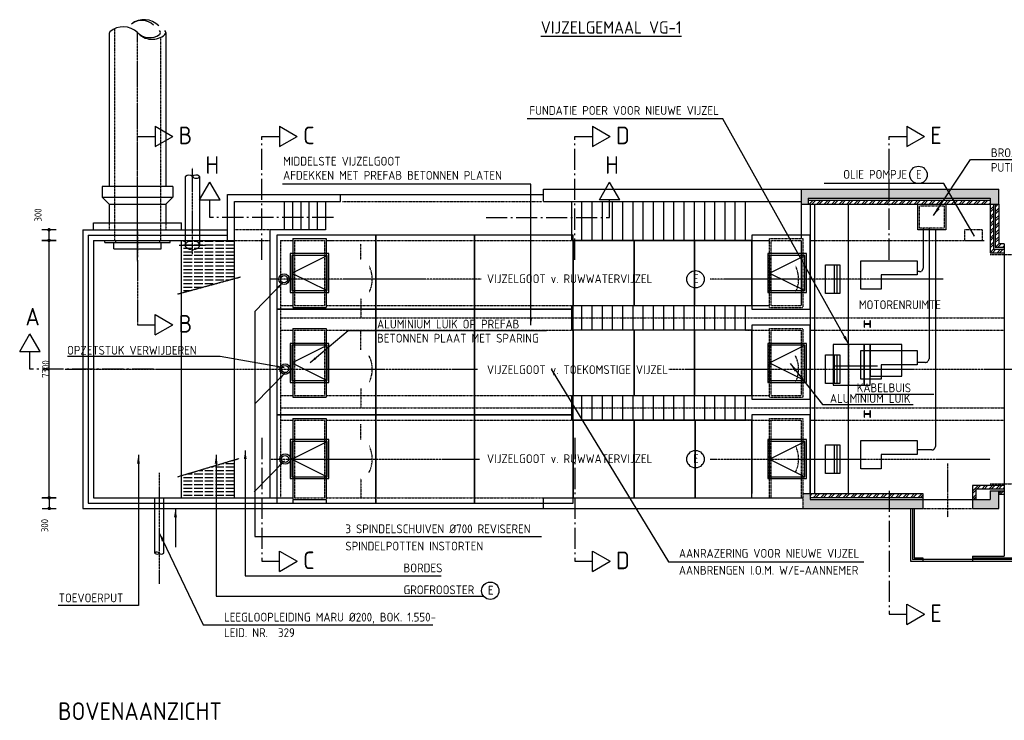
# Model space of a CAD drawing. Extents: x 175348 to 346046, y 6106 to 85322.
# Tile 8 of 20: x 178436 to 206340, y 50832 to 70699. Entities that reach past the tile are written whole.
import ezdxf

# ---------------------------------------------------------------- set-up
doc = ezdxf.new("R2010")
doc.units = 0
for name, pattern in [('CENTER', [8.5, 6, -1, 0.5, -1]), ('DASHDOT', [16, 12, -2, 0, -2]), ('HIDDEN', [3.5, 2, -1.5])]:
    doc.linetypes.add(name, pattern=pattern)
doc.layers.get('0').update_dxf_attribs({"linetype": 'CONTINUOUS'})
for name, color, linetype in [('C-018', 1, 'CONTINUOUS'), ('c-018tekst', 1, 'CONTINUOUS'), ('C-025', 2, 'CONTINUOUS'), ('C-025TEKST', 2, 'CONTINUOUS'), ('C-035TEKST', 3, 'CONTINUOUS'), ('C-050', 4, 'CONTINUOUS'), ('C-050TEKST', 4, 'CONTINUOUS'), ('C-ARCERING', 7, 'CONTINUOUS'), ('c-best-alg', 252, 'CONTINUOUS'), ('c-best-maatv-alg', 251, 'CONTINUOUS'), ('c-best-raster-alg', 253, 'CONTINUOUS'), ('c-best-tekst-alg', 252, 'CONTINUOUS'), ('C400B1', 7, 'CONTINUOUS'), ('C400E2', 1, 'CONTINUOUS'), ('C400E3', 2, 'CONTINUOUS'), ('C400E4', 3, 'CONTINUOUS')]:
    doc.layers.add(name, color=color, linetype=linetype)
doc.styles.add('WB025', font='isocp-w.shx', dxfattribs={"height": 2.5})
doc.styles.add('WBDIM', font='isocp-w.shx')
doc.dimstyles.new('100', dxfattribs={"dimscale": 100, "dimtxt": 2, "dimasz": 0.5, "dimexe": 1.25, "dimexo": 0.625, "dimgap": 1, "dimtad": 1, "dimdec": 0, "dimdsep": 46, "dimtxsty": 'WBDIM', "dimblk1": 'A-DIMDOT', "dimblk2": 'A-DIMDOT', "dimsah": 1, "dimcen": 2.5, "dimse1": 1, "dimse2": 1, "dimclrd": 252, "dimclrt": 2, "dimadec": 0, "dimazin": 0, "dimtfac": 1, "dimtdec": 0, "dimtmove": 2, "dimatfit": 3, "dimldrblk": 'A-DIMDOT', "dimfxl": 1, "dimtolj": 1, "dimtzin": 0, "dimarcsym": 0})
doc.dimstyles.new('100$7', dxfattribs={"dimscale": 100, "dimtxt": 2, "dimasz": 2.5, "dimexe": 1.25, "dimexo": 0.625, "dimgap": 1, "dimtad": 1, "dimdec": 0, "dimdsep": 46, "dimtxsty": 'WBDIM', "dimcen": 2.5, "dimse1": 1, "dimse2": 1, "dimclrd": 252, "dimclrt": 2, "dimadec": 0, "dimazin": 0, "dimtfac": 1, "dimtdec": 0, "dimtmove": 2, "dimatfit": 3, "dimfxl": 1, "dimtolj": 1, "dimtzin": 0, "dimarcsym": 0})
doc.dimstyles.new('50', dxfattribs={"dimscale": 50, "dimtxt": 2, "dimasz": 0.5, "dimexe": 1.25, "dimexo": 0.625, "dimgap": 1, "dimtad": 1, "dimdec": 0, "dimdsep": 46, "dimtxsty": 'WBDIM', "dimblk1": 'A-DIMDOT', "dimblk2": 'A-DIMDOT', "dimsah": 1, "dimcen": 2.5, "dimse1": 1, "dimse2": 1, "dimclrd": 252, "dimclrt": 2, "dimadec": 0, "dimazin": 0, "dimtfac": 1, "dimtdec": 0, "dimtmove": 2, "dimatfit": 3, "dimldrblk": 'A-DIMDOT', "dimfxl": 1, "dimtolj": 1, "dimtzin": 0, "dimarcsym": 0})
doc.dimstyles.new('50$7', dxfattribs={"dimscale": 50, "dimtxt": 2, "dimasz": 4, "dimexe": 1.25, "dimexo": 0.625, "dimgap": 1, "dimtad": 1, "dimdec": 0, "dimdsep": 46, "dimtxsty": 'WBDIM', "dimcen": 2.5, "dimse1": 1, "dimse2": 1, "dimclrd": 252, "dimclrt": 2, "dimadec": 0, "dimazin": 0, "dimtfac": 1, "dimtdec": 0, "dimtmove": 2, "dimatfit": 3, "dimfxl": 1, "dimtolj": 1, "dimtzin": 0, "dimarcsym": 0})
pattern_1 = [(0, (176181.99, 59718.78), (0, 100), [240, -60])]

# ---------------------------------------------------------------- blocks, each defined once
blk = doc.blocks.new('A-DIMDOT')
at = {"linetype": 'Continuous'}
blk.add_line((0, -4), (0, 4), dxfattribs=at)
at = {"linetype": 'Continuous', "const_width": 0.988}
blk.add_lwpolyline([(-0.49, 0, 1), (0.49, 0, 1)], format="xyb", close=True, dxfattribs=at)
at = {"linetype": 'Continuous'}
blk.add_circle((0, 0), 0.494, dxfattribs=at)
blk = doc.blocks.new('*D9')
at = {"layer": 'c-best-maatv-alg', "color": 252, "lineweight": -2, "transparency": 16777216}
blk.add_line((179268, 64491), (179268, 64691), dxfattribs=at)
at = {"layer": 'c-best-maatv-alg', "color": 252, "lineweight": -2, "transparency": 16777216, "xscale": 50, "yscale": 50, "zscale": 50}
for p, rotation in [((179268, 64741), 90), ((179268, 64441), 270)]:
    blk.add_blockref('A-DIMDOT', p, dxfattribs=dict(at, rotation=rotation))
at = {"layer": 'c-best-maatv-alg', "color": 2, "transparency": 16777216, "insert": (178956, 65161), "char_height": 200, "attachment_point": 5, "rotation": 90, "style": 'WBDIM'}
blk.add_mtext('\\A1;300', dxfattribs=at)
blk = doc.blocks.new('*D8')
at = {"layer": 'c-best-maatv-alg', "color": 252, "lineweight": -2, "transparency": 16777216}
blk.add_line((179268, 57191), (179268, 64391), dxfattribs=at)
at = {"layer": 'c-best-maatv-alg', "color": 252, "lineweight": -2, "transparency": 16777216, "xscale": 50, "yscale": 50, "zscale": 50}
for p, rotation in [((179268, 64441), 90), ((179268, 57141), 270)]:
    blk.add_blockref('A-DIMDOT', p, dxfattribs=dict(at, rotation=rotation))
at = {"layer": 'c-best-maatv-alg', "color": 2, "transparency": 16777216, "insert": (179168, 60791), "char_height": 200, "attachment_point": 5, "rotation": 90, "style": 'WBDIM'}
blk.add_mtext('\\A1;7300', dxfattribs=at)
blk = doc.blocks.new('*D7')
at = {"layer": 'c-best-maatv-alg', "color": 252, "lineweight": -2, "transparency": 16777216}
blk.add_line((179274, 57091), (179274, 56891), dxfattribs=at)
at = {"layer": 'c-best-maatv-alg', "color": 252, "lineweight": -2, "transparency": 16777216, "xscale": 50, "yscale": 50, "zscale": 50}
for p, rotation in [((179274, 57141), 90), ((179274, 56841), 270)]:
    blk.add_blockref('A-DIMDOT', p, dxfattribs=dict(at, rotation=rotation))
at = {"layer": 'c-best-maatv-alg', "color": 2, "transparency": 16777216, "insert": (179144, 56355), "char_height": 200, "attachment_point": 5, "rotation": 90, "style": 'WBDIM'}
blk.add_mtext('\\A1;300', dxfattribs=at)
blk = doc.blocks.new('c-dsnlinks')
at = {"layer": 'C-050TEKST', "linetype": 'Continuous'}
for p, q in [((-17.88672, 4.99996), (-15, 9.99996)), ((-12.1132, 4.99996), (-15, 9.99996)), ((-17.88672, 4.99996), (-12.1132, 4.99996)), ((-15, 0), (-15, 4.99996))]:
    blk.add_line(p, q, dxfattribs=at)
at = {"layer": 'C-050TEKST', "linetype": 'CENTER'}
blk.add_line((20.00008, 0), (-15, 0), dxfattribs=at)
blk = doc.blocks.new('c-dsnrechts')
at = {"layer": 'C-050TEKST', "linetype": 'Continuous'}
for p, q in [((12.1132, 4.99996), (15, 9.99996)), ((17.88672, 4.99996), (15, 9.99996)), ((17.88672, 4.99996), (12.1132, 4.99996)), ((15, 0), (15, 4.99996))]:
    blk.add_line(p, q, dxfattribs=at)
at = {"layer": 'C-050TEKST', "linetype": 'CENTER'}
blk.add_line((-20.00008, 0), (15, 0), dxfattribs=at)
blk = doc.blocks.new('c-sg1250h')
at = {"layer": 'C400E2', "linetype": 'Continuous'}
for p, q in [((-625, 0), (625.008, 0)), ((-675, -235), (-675, -60)), ((-675, -235), (675.008, -235)), ((-625, -60), (625.008, -60)), ((675.008, -235), (675.008, -60))]:
    blk.add_line(p, q, dxfattribs=at)
at = {"layer": 'C400E2', "linetype": 'CENTER'}
blk.add_line((0, 250), (0, -485), dxfattribs=at)
at = {"layer": 'C400E4', "linetype": 'Continuous'}
for p, q in [((-925, -60), (-925, 0)), ((-925, 0), (-625, 0)), ((-625, 0), (-625, -60)), ((625.008, 0), (625.008, -60)), ((625.008, 0), (925.008, 0)), ((925.008, -60), (925.008, 0)), ((-925, -60), (-625, -60)), ((628.464, -60), (925.008, -60))]:
    blk.add_line(p, q, dxfattribs=at)

msp = doc.modelspace()

# ---------------------------------------------------------------- hatches: boundary and pattern name
at = {"layer": 'c-best-alg', "ltscale": 0.1}
h = msp.add_hatch(dxfattribs=at)
h.set_pattern_fill('ANSI32', color=256, scale=400, style=0)
h.set_pattern_definition([(45, (176181.99, 59718.78), (-106.066, 106.066), []), (45, (176252.7, 59718.78), (-106.066, 106.066), [])])
h.paths.add_polyline_path([(205934.9968, 65470.7781), (205934.9968, 65580.7781), (200784.9968, 65580.7781), (200784.9968, 65470.7781)])
at = {"layer": 'c-best-alg'}
h = msp.add_hatch(dxfattribs=at)
h.set_pattern_fill('ANSI32', color=256, scale=15, style=0)
h.paths.add_polyline_path([(206334.9968, 64090.7781), (206334.9968, 64190.7781), (206034.9968, 64190.7781), (206034.9968, 65470.7781), (205934.9968, 65470.7781), (205934.9968, 64090.7781)])
h.paths.add_polyline_path([(206084.9968, 64240.7781), (206334.9968, 64240.7781), (206334.9968, 64340.7781), (206184.9968, 64340.7781), (206184.9968, 65470.7781), (206084.9968, 65470.7781)], flags=17)
at = {"layer": 'c-best-alg', "ltscale": 0.1}
h = msp.add_hatch(dxfattribs=at)
h.set_pattern_fill('ACAD_ISO02W100', color=256, scale=20, style=0)
h.set_pattern_definition(pattern_1)
edge = h.paths.add_edge_path(flags=16)
edge.add_ellipse((183329.919, 64303.9478), major_axis=(-200, 0), ratio=0.6841514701, start_angle=0, end_angle=180)
edge.add_line((183529.919, 64303.9478), (183129.919, 64303.9478))
edge = h.paths.add_edge_path(flags=16)
edge.add_ellipse((183329.919, 64303.9478), major_axis=(-200, 0), ratio=0.6841514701, start_angle=180, end_angle=360)
edge.add_line((183129.919, 64303.9478), (183529.919, 64303.9478))
h.paths.add_polyline_path([(183129.919, 64303.9478), (183129.919, 64440.7781), (183024.9968, 64440.7781), (183024.9968, 64303.9478)], flags=16)
edge = h.paths.add_edge_path()
edge.add_line((183024.9968, 62950.6857), (184524.9968, 63359.3465))
edge.add_line((184524.9968, 63359.3465), (184524.9968, 64440.7781))
edge.add_line((184524.9968, 64440.7781), (183529.919, 64440.7781))
edge.add_line((183529.919, 64440.7781), (183529.919, 64303.9478))
edge.add_ellipse((183329.919, 64303.9478), major_axis=(-200, 0), ratio=0.6841514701, start_angle=0, end_angle=180, ccw=False)
edge.add_line((183129.919, 64303.9478), (183024.9968, 64303.9478))
edge.add_line((183024.9968, 64303.9478), (183024.9968, 62950.6857))
h = msp.add_hatch(dxfattribs=at)
h.set_pattern_fill('ACAD_ISO02W100', color=256, scale=20, style=0)
h.set_pattern_definition(pattern_1)
h.paths.add_polyline_path([(184524.9968, 58218.7703), (183024.9968, 57771.4801), (183024.9968, 57140.7781), (184524.9968, 57140.7781)])
at = {"layer": 'c-best-alg'}
h = msp.add_hatch(dxfattribs=at)
h.set_pattern_fill('ANSI32', color=256, scale=15, style=0)
h.paths.add_polyline_path([(206334.9968, 57340.7781), (206184.9968, 57340.7781), (206184.9968, 57240.7781), (206334.9968, 57240.7781)], flags=17)
h.paths.add_polyline_path([(206334.9968, 57490.7781), (205434.9968, 57490.7781), (205434.9968, 57090.7781), (205534.9968, 57090.7781), (205534.9968, 57390.7781), (206334.9968, 57390.7781)])
at = {"layer": 'c-best-alg', "ltscale": 0.1}
h = msp.add_hatch(dxfattribs=at)
h.set_pattern_fill('ANSI32', color=256, scale=400, style=0)
h.set_pattern_definition([(45, (176181.99, 59768.78), (-106.066, 106.066), []), (45, (176252.7, 59768.78), (-106.066, 106.066), [])])
h.paths.add_polyline_path([(204034.9968, 57150.7781), (204034.9968, 57260.7781), (200834.9968, 57260.7781), (200834.9968, 57150.7781)])
at = {"layer": 'c-best-raster-alg'}
h = msp.add_hatch(color=256, dxfattribs=at)
h.paths.add_polyline_path([(203075.2165, 65890.7781), (203075.2165, 65640.7781), (205934.9968, 65640.7781), (205934.9968, 65470.7781), (206184.9968, 65470.7781), (206184.9968, 65890.7781)])
h.paths.add_polyline_path([(200584.9968, 65890.7781), (200584.9968, 65470.7781), (200784.9968, 65470.7781), (200784.9968, 65640.7781), (203075.2165, 65640.7781), (203075.2165, 65890.7781)])
for points in [[(204034.9968, 57090.7781), (200834.9968, 57090.7781), (200834.9968, 57260.7781), (200634.9968, 57260.7781), (200634.9968, 56840.7781), (204034.9968, 56840.7781)], [(205934.9968, 57090.7781), (205434.9968, 57090.7781), (205434.9968, 56840.7781), (206184.9968, 56840.7781), (206184.9968, 57340.7781), (205934.9968, 57340.7781)]]:
    msp.add_hatch(color=256, dxfattribs=at).paths.add_polyline_path(points)

# ---------------------------------------------------------------- linework, layer by layer
at = {"layer": 'C-018', "linetype": 'HIDDEN'}
msp.add_line((201926.6089, 61490.7781), (201926.6089, 60336.2781), dxfattribs=at)
at = {"layer": 'C-018', "linetype": 'Continuous'}
for points in [[(202544.6172, 61976.3145), (202544.6172, 62156.3145), (202529.9922, 62156.3145), (202529.9922, 62087.6895, -0.4142135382), (202513.1172, 62070.8145), (202396.1172, 62070.8145, -0.414213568), (202379.2422, 62087.6895), (202379.2422, 62156.3145), (202364.6172, 62156.3145), (202364.6172, 61976.3145), (202379.2422, 61976.3145), (202379.2422, 62044.9395, -0.414213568), (202396.1172, 62061.8145), (202513.1172, 62061.8145, -0.4142135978), (202529.9922, 62044.9395), (202529.9922, 61976.3145)], [(202544.6172, 59432.2089), (202544.6172, 59612.2089), (202529.9922, 59612.2089), (202529.9922, 59543.5839, -0.4142135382), (202513.1172, 59526.7089), (202396.1172, 59526.7089, -0.414213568), (202379.2422, 59543.5839), (202379.2422, 59612.2089), (202364.6172, 59612.2089), (202364.6172, 59432.2089), (202379.2422, 59432.2089), (202379.2422, 59500.8339, -0.414213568), (202396.1172, 59517.7089), (202513.1172, 59517.7089, -0.4142135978), (202529.9922, 59500.8339), (202529.9922, 59432.2089)]]:
    msp.add_lwpolyline(points, format="xyb", close=True, dxfattribs=at)
at = {"layer": 'C-025'}
for points in [[(201494.0019, 60336.2781), (202372.9521, 60336.2781), (202372.9521, 61490.7781), (201494.0019, 61490.7781)], [(202536.2925, 61490.7781), (202372.9521, 61490.7781), (202372.9521, 60336.2781), (202536.2925, 60336.2781)], [(202536.2925, 60590.7781), (203434.7843, 60590.7781), (203434.7843, 61490.7781), (202536.2925, 61490.7781)]]:
    msp.add_lwpolyline(points, close=True, dxfattribs=at)
at = {"layer": 'C-025', "ltscale": 0.1}
for centre, radius in [((185929.9423, 63340.7781), 150), ((185929.9423, 63340.7781), 100), ((185958.9533, 60790.7781), 150), ((185958.9533, 60790.7781), 100), ((185958.9533, 58240.7781), 150), ((185958.9533, 58240.7781), 100)]:
    msp.add_circle(centre, radius, dxfattribs=at)
at = {"layer": 'C-050TEKST', "linetype": 'CENTER'}
msp.add_line((181774.9968, 63890.7701), (181774.9968, 62049.162), dxfattribs=at)
at = {"layer": 'C-050TEKST', "linetype": 'Continuous'}
for p, q in [((182274.9928, 61760.49), (182274.9928, 62337.842)), ((182274.9928, 62337.842), (182774.9928, 62049.162)), ((181774.9968, 62049.162), (182274.9928, 62049.162)), ((182274.9928, 61760.49), (182774.9928, 62049.162))]:
    msp.add_line(p, q, dxfattribs=at)
at = {"layer": 'C-ARCERING'}
msp.add_line((201494.0019, 60885.4866), (202749.2079, 60885.4866), dxfattribs=at)
at = {"layer": 'c-best-alg', "linetype": 'HIDDEN'}
for p, q in [((181124.9968, 70440.964), (181124.9968, 64440.7781)), ((182424.9968, 70194.689), (182424.9968, 64440.7781)), ((187587.3172, 65540.7781), (193231.0307, 65540.7781)), ((180974.9968, 64940.7781), (180974.9968, 64740.7781)), ((182574.9968, 64940.7781), (182574.9968, 64740.7781)), ((185524.9968, 64740.7781), (184524.9968, 64740.7781)), ((199684.9968, 64490.7781), (200634.9968, 64490.7781)), ((199684.9968, 62540.7781), (199684.9968, 64490.7781)), ((200634.9968, 64490.7781), (200634.9968, 62540.7781)), ((184524.9968, 64440.7781), (185524.9968, 64440.7781)), ((185824.9968, 64440.7781), (186174.9968, 64440.7781)), ((185824.9968, 64440.7781), (186174.9968, 64440.7781)), ((185824.9968, 64440.7781), (185824.9968, 57140.7781)), ((186224.9968, 64440.7781), (187074.9968, 64440.7781)), ((186224.9968, 64440.7781), (186224.9968, 62590.7781)), ((187074.9968, 64440.7781), (187074.9968, 62590.7781)), ((187124.9968, 64440.7781), (194124.9968, 64440.7781)), ((199734.9968, 62590.7781), (199734.9968, 64440.7781)), ((199734.9968, 64440.7781), (200584.9968, 64440.7781)), ((200834.9968, 64440.7781), (205773.0426, 64440.7781)), ((205934.9968, 64040.7781), (209934.9968, 64040.7781)), ((185824.9968, 62590.7781), (186174.9968, 62590.7781)), ((186224.9968, 62590.7781), (187074.9968, 62590.7781)), ((187124.9968, 62590.7781), (194124.9968, 62590.7781)), ((199684.9968, 62540.7781), (200634.9968, 62540.7781)), ((199734.9968, 62590.7781), (200584.9968, 62590.7781)), ((185824.9968, 62240.7781), (206334.9968, 62240.7781)), ((185824.9968, 61890.7781), (186174.9968, 61890.7781)), ((186224.9968, 61890.7781), (187074.9968, 61890.7781)), ((186224.9968, 61890.7781), (186224.9968, 60040.7781)), ((187074.9968, 61890.7781), (187074.9968, 60040.7781)), ((187124.9968, 61890.7781), (194124.9968, 61890.7781)), ((199004.9968, 61890.7781), (199684.9968, 61890.7781)), ((199684.9968, 61940.7781), (200634.9968, 61940.7781)), ((199684.9968, 59990.7781), (199684.9968, 61940.7781)), ((199734.9968, 61890.7781), (200584.9968, 61890.7781)), ((199734.9968, 60040.7781), (199734.9968, 61890.7781)), ((200584.9968, 61890.7781), (200584.9968, 60040.7781)), ((200634.9968, 61940.7781), (200634.9968, 59990.7781)), ((200834.9968, 61890.7781), (206334.9968, 61890.7781)), ((185824.9968, 60040.7781), (186174.9968, 60040.7781)), ((186224.9968, 60040.7781), (187074.9968, 60040.7781)), ((187124.9968, 60040.7781), (199684.9968, 60040.7781)), ((199734.9968, 60040.7781), (200584.9968, 60040.7781)), ((199684.9968, 59990.7781), (200634.9968, 59990.7781)), ((185824.9968, 59690.7781), (206334.9968, 59690.7781)), ((185824.9968, 59340.7781), (186174.9968, 59340.7781)), ((186224.9968, 59340.7781), (187074.9968, 59340.7781)), ((186224.9968, 59340.7781), (186224.9968, 57140.7781)), ((187074.9968, 59340.7781), (187074.9968, 57140.7781)), ((187124.9968, 59340.7781), (194124.9968, 59340.7781)), ((199004.9968, 59340.7781), (199734.9968, 59340.7781)), ((199684.9968, 59390.7781), (200634.9968, 59390.7781)), ((199684.9968, 57140.7781), (199684.9968, 59390.7781)), ((199734.9968, 59340.7781), (200584.9968, 59340.7781)), ((199734.9968, 57140.7781), (199734.9968, 59340.7781)), ((200584.9968, 59340.7781), (200584.9968, 57140.7781)), ((200634.9968, 59390.7781), (200634.9968, 56840.7781)), ((200834.9968, 59340.7781), (206334.9968, 59340.7781)), ((205934.9968, 57540.7781), (209934.9968, 57540.7781)), ((186224.9968, 57140.7781), (187074.9968, 57140.7781)), ((187124.9968, 57140.7781), (193282.9968, 57140.7781)), ((204034.9968, 56840.7781), (205434.9968, 56840.7781))]:
    msp.add_line(p, q, dxfattribs=at)
at = {"layer": 'c-best-alg', "linetype": 'CENTER'}
for p, q in [((181774.9968, 63851.4193), (181774.9968, 70332.6045)), ((183329.919, 64053.9478), (183329.919, 66498.1815)), ((191515.3276, 63340.7781), (185524.9968, 63340.7781)), ((204605.832, 63340.7781), (198004.238, 63340.7781)), ((179713.9036, 60790.7781), (191411.0881, 60790.7781)), ((196831.5435, 60790.7781), (219816.4325, 60790.7781)), ((185524.9968, 58240.7781), (191463.208, 58240.7781)), ((198004.238, 58240.7781), (205934.9968, 58240.7781)), ((204734.9968, 56590.7781), (204734.9968, 58113.1951)), ((182393.4095, 57848.7116), (182393.4095, 54704.079))]:
    msp.add_line(p, q, dxfattribs=at)
at = {"layer": 'c-best-alg'}
for p, q in [((182574.9968, 70332.6045), (182574.9968, 65969.6285)), ((180974.9968, 70303.9712), (180974.9968, 65969.6285)), ((183129.919, 66241.0232), (183129.919, 64303.9478)), ((183529.919, 66248.1815), (183529.919, 64303.9478)), ((182774.9968, 65969.6285), (180774.9968, 65969.6285)), ((180774.9968, 65969.6285), (180774.9968, 65669.6285)), ((182774.9968, 65969.6285), (182774.9968, 65669.6285)), ((193282.9968, 65540.7781), (193282.9968, 65890.7781)), ((193282.9968, 65890.7781), (206184.9968, 65890.7781)), ((200584.9968, 65890.7781), (200584.9968, 64490.7781)), ((206184.9968, 65470.7781), (206184.9968, 65890.7781)), ((180774.9968, 65669.6285), (182774.9968, 65669.6285)), ((180774.9968, 65669.6285), (180974.9968, 65469.6285)), ((182774.9968, 65669.6285), (182574.9968, 65469.6285)), ((184324.9968, 64440.7781), (184324.9968, 65740.7781)), ((184324.9968, 65740.7781), (193282.9968, 65740.7781)), ((187524.9968, 65540.7781), (187524.9968, 65740.7781)), ((200784.9968, 65640.7781), (200784.9968, 65470.7781)), ((200784.9968, 65640.7781), (205934.9968, 65640.7781)), ((200784.9968, 65580.7781), (205934.9968, 65580.7781)), ((205934.9968, 65640.7781), (205934.9968, 65470.7781)), ((180974.9968, 65469.6285), (182574.9968, 65469.6285)), ((180974.9968, 65469.6285), (180974.9968, 64940.7781)), ((182574.9968, 65469.6285), (182574.9968, 64940.7781)), ((184524.9968, 57140.7781), (184524.9968, 65540.7781)), ((184524.9968, 65540.7781), (187524.9968, 65540.7781)), ((185933.2221, 65540.7781), (185933.2221, 64740.7781)), ((186166.5554, 65540.7781), (186166.5554, 64740.7781)), ((186399.8887, 65540.7781), (186399.8887, 64740.7781)), ((186633.2221, 65540.7781), (186633.2221, 64740.7781)), ((186866.5554, 65540.7781), (186866.5554, 64740.7781)), ((187099.8887, 65540.7781), (187099.8887, 64740.7781)), ((193282.9968, 65540.7781), (200584.9968, 65540.7781)), ((194081.8532, 64440.7781), (194081.8532, 65540.7781)), ((194371.4499, 64440.7781), (194371.4499, 65540.7781)), ((194661.0466, 64440.7781), (194661.0466, 65540.7781)), ((194950.6433, 64440.7781), (194950.6433, 65540.7781)), ((195240.24, 64440.7781), (195240.24, 65540.7781)), ((195529.8366, 64440.7781), (195529.8366, 65540.7781)), ((195819.4333, 64440.7781), (195819.4333, 65540.7781)), ((196109.03, 64440.7781), (196109.03, 65540.7781)), ((196398.6267, 64440.7781), (196398.6267, 65540.7781)), ((196688.2233, 64440.7781), (196688.2233, 65540.7781)), ((196977.82, 64440.7781), (196977.82, 65540.7781)), ((197267.4167, 64440.7781), (197267.4167, 65540.7781)), ((197557.0134, 64440.7781), (197557.0134, 65540.7781)), ((197850.8545, 64440.7781), (197850.8545, 65540.7781)), ((198136.2067, 64440.7781), (198136.2067, 65540.7781)), ((198425.8034, 64440.7781), (198425.8034, 65540.7781)), ((198715.4001, 64440.7781), (198715.4001, 65540.7781)), ((199004.9968, 64440.7781), (199004.9968, 65540.7781)), ((200584.9968, 65470.7781), (205934.9968, 65470.7781)), ((200834.9968, 65470.7781), (200834.9968, 57260.7781)), ((200974.3267, 57260.7781), (200974.3267, 65470.7781)), ((201926.6089, 57260.7781), (201926.6089, 65470.7781)), ((205934.9968, 65470.7781), (206184.9968, 65470.7781)), ((205934.9968, 65470.7781), (205934.9968, 64090.7781)), ((206034.9968, 65470.7781), (206034.9968, 64190.7781)), ((206084.9968, 65470.7781), (206084.9968, 64240.7781)), ((206184.9968, 65470.7781), (206184.9968, 64340.7781)), ((180224.9968, 64740.7781), (180224.9968, 56840.7781)), ((180224.9968, 64740.7781), (184324.9968, 64740.7781)), ((180524.9968, 64740.7781), (180524.9968, 64940.7781)), ((180524.9968, 64940.7781), (183024.9968, 64940.7781)), ((180824.9968, 64740.7781), (182724.9968, 64740.7781)), ((183024.9968, 64740.7781), (183024.9968, 64940.7781)), ((185524.9968, 64740.7781), (185524.9968, 57140.7781)), ((187099.8887, 64740.7781), (185524.9968, 64740.7781)), ((180374.9968, 64590.7781), (184324.9968, 64590.7781)), ((180374.9968, 64590.7781), (180374.9968, 56990.7781)), ((186174.9968, 64490.7781), (187124.9968, 64490.7781)), ((186174.9968, 64490.7781), (186174.9968, 62540.7781)), ((187124.9968, 64490.7781), (187124.9968, 62540.7781)), ((180524.9968, 64440.7781), (180524.9968, 57140.7781)), ((180524.9968, 64440.7781), (184524.9968, 64440.7781)), ((182954.525, 64303.9478), (183705.3129, 64303.9478)), ((183024.9968, 57140.7781), (183024.9968, 64440.7781)), ((187124.9968, 64440.7781), (187333.9375, 64440.7781)), ((194124.9968, 64440.7781), (199684.9968, 64440.7781)), ((200584.9968, 64440.7781), (200584.9968, 62590.7781)), ((206034.9968, 64190.7781), (206334.9968, 64190.7781)), ((206334.9968, 64240.7781), (206084.9968, 64240.7781)), ((206334.9968, 64340.7781), (206184.9968, 64340.7781)), ((206334.9968, 64340.7781), (206334.9968, 55490.7781)), ((205934.9968, 64090.7781), (206334.9968, 64090.7781)), ((201531.8976, 62934.7315), (201531.8976, 63746.8248)), ((201606.8976, 62934.7315), (201606.8976, 63746.8248)), ((186174.9968, 62540.7781), (187124.9968, 62540.7781)), ((194081.8532, 61890.7781), (194081.8532, 62590.7781)), ((194124.9968, 62590.7781), (199684.9968, 62590.7781)), ((194371.4499, 61890.7781), (194371.4499, 62590.7781)), ((194661.0466, 61890.7781), (194661.0466, 62590.7781)), ((194950.6433, 61890.7781), (194950.6433, 62590.7781)), ((195240.24, 61890.7781), (195240.24, 62590.7781)), ((195529.8366, 61890.7781), (195529.8366, 62590.7781)), ((195819.4333, 61890.7781), (195819.4333, 62590.7781)), ((196109.03, 61890.7781), (196109.03, 62590.7781)), ((196398.6267, 61890.7781), (196398.6267, 62590.7781)), ((196688.2233, 61890.7781), (196688.2233, 62590.7781)), ((196977.82, 61890.7781), (196977.82, 62590.7781)), ((197267.4167, 61890.7781), (197267.4167, 62590.7781)), ((197557.0134, 61890.7781), (197557.0134, 62590.7781)), ((197850.8545, 61890.7781), (197850.8545, 62590.7781)), ((198136.2067, 61890.7781), (198136.2067, 62590.7781)), ((198425.8034, 61890.7781), (198425.8034, 62590.7781)), ((198715.4001, 61890.7781), (198715.4001, 62590.7781)), ((199004.9968, 61890.7781), (199004.9968, 62590.7781)), ((186174.9968, 61940.7781), (187124.9968, 61940.7781)), ((186174.9968, 61940.7781), (186174.9968, 59990.7781)), ((187124.9968, 61940.7781), (187124.9968, 59990.7781)), ((201531.8976, 60384.7315), (201531.8976, 61196.8248)), ((201606.8976, 60384.7315), (201606.8976, 61196.8248)), ((194081.8532, 59340.7781), (194081.8532, 60040.7781)), ((194371.4499, 59340.7781), (194371.4499, 60040.7781)), ((194661.0466, 59340.7781), (194661.0466, 60040.7781)), ((194950.6433, 59340.7781), (194950.6433, 60040.7781)), ((195240.24, 59340.7781), (195240.24, 60040.7781)), ((195529.8366, 59340.7781), (195529.8366, 60040.7781)), ((195819.4333, 59340.7781), (195819.4333, 60040.7781)), ((196109.03, 59340.7781), (196109.03, 60040.7781)), ((196398.6267, 59340.7781), (196398.6267, 60040.7781)), ((196688.2233, 59340.7781), (196688.2233, 60040.7781)), ((196977.82, 59340.7781), (196977.82, 60040.7781)), ((197267.4167, 59340.7781), (197267.4167, 60040.7781)), ((197557.0134, 59340.7781), (197557.0134, 60040.7781)), ((197850.8545, 59340.7781), (197850.8545, 60040.7781)), ((198136.2067, 59340.7781), (198136.2067, 60040.7781)), ((198425.8034, 59340.7781), (198425.8034, 60040.7781)), ((198715.4001, 59340.7781), (198715.4001, 60040.7781)), ((199004.9968, 59340.7781), (199004.9968, 60040.7781)), ((186174.9968, 59990.7781), (187124.9968, 59990.7781)), ((200834.9968, 59490.7781), (199184.9968, 59490.7781)), ((199184.9968, 59490.7781), (199184.9968, 57260.7781)), ((200834.9968, 57260.7781), (200834.9968, 59490.7781)), ((186174.9968, 59390.7781), (187124.9968, 59390.7781)), ((186174.9968, 59390.7781), (186174.9968, 57090.7781)), ((187124.9968, 59390.7781), (187124.9968, 57090.7781)), ((194124.9968, 59340.7781), (199004.9968, 59340.7781)), ((201531.8976, 57834.7315), (201531.8976, 58646.8248)), ((201606.8976, 57834.7315), (201606.8976, 58646.8248)), ((205434.9968, 57490.7781), (205434.9968, 57090.7781)), ((206334.9968, 57490.7781), (205434.9968, 57490.7781)), ((200634.9968, 57260.7781), (204034.9968, 57260.7781)), ((200834.9968, 57260.7781), (200834.9968, 57090.7781)), ((204034.9968, 57260.7781), (204034.9968, 56840.7781)), ((206334.9968, 57390.7781), (205534.9968, 57390.7781)), ((205534.9968, 57390.7781), (205534.9968, 57090.7781)), ((205934.9968, 57340.7781), (206184.9968, 57340.7781)), ((205934.9968, 57340.7781), (205934.9968, 57090.7781)), ((206184.9968, 56840.7781), (206184.9968, 57340.7781)), ((206184.9968, 57340.7781), (206334.9968, 57340.7781)), ((206184.9968, 57240.7781), (206334.9968, 57240.7781)), ((180374.9968, 56990.7781), (186174.9968, 56990.7781)), ((180524.9968, 57140.7781), (186174.9968, 57140.7781)), ((182268.4095, 55573.4325), (182268.4095, 57140.7781)), ((182518.4095, 55577.9065), (182518.4095, 57140.7781)), ((186174.9968, 57090.7781), (187124.9968, 57090.7781)), ((186174.9968, 57076.1783), (186174.9968, 56990.7781)), ((187124.9968, 57071.1211), (187124.9968, 56990.7781)), ((187124.9968, 56990.7781), (193282.9968, 56990.7781)), ((193282.9968, 56840.7781), (193282.9968, 57140.7781)), ((193282.9968, 57140.7781), (200634.9968, 57140.7781)), ((200834.9968, 57150.7781), (204034.9968, 57150.7781)), ((200834.9968, 57090.7781), (205934.9968, 57090.7781)), ((205434.9968, 57090.7781), (205434.9968, 56840.7781)), ((180224.9968, 56840.7781), (204034.9968, 56840.7781)), ((203684.9968, 56840.7781), (203684.9968, 55340.7781)), ((203734.9968, 56840.7781), (203734.9968, 55390.7781)), ((203784.9968, 56840.7781), (203784.9968, 55440.7781)), ((205434.9968, 56840.7781), (206184.9968, 56840.7781)), ((203684.9968, 55340.7781), (210284.9968, 55340.7781)), ((209634.9968, 55390.7781), (203734.9968, 55390.7781)), ((203784.9968, 55440.7781), (204034.9968, 55440.7781)), ((204034.9968, 55440.7781), (204034.9968, 55340.7781)), ((205434.9968, 55490.7781), (205434.9968, 55340.7781)), ((205434.9968, 55490.7781), (206334.9968, 55490.7781)), ((205434.9968, 55440.7781), (209634.9968, 55440.7781))]:
    msp.add_line(p, q, dxfattribs=at)
at = {"layer": 'c-best-alg', "linetype": 'DASHDOT'}
for p, q in [((182909.4451, 62919.2048), (184696.8339, 63406.1619)), ((182920.8942, 57740.4374), (184648.3883, 58255.5649))]:
    msp.add_line(p, q, dxfattribs=at)
at = {"layer": 'c-best-alg'}
for points in [[(203888.3832, 65470.7781), (204686.1537, 65470.7781), (204686.1537, 64740.7781), (203888.3832, 64740.7781)], [(185724.9968, 62490.7781), (188524.9968, 62490.7781), (188524.9968, 64590.7781), (185724.9968, 64590.7781)], [(188524.9968, 62490.7781), (191324.9968, 62490.7781), (191324.9968, 64590.7781), (188524.9968, 64590.7781)], [(191324.9968, 62490.7781), (194124.9968, 62490.7781), (194124.9968, 64590.7781), (191324.9968, 64590.7781)], [(199184.9968, 62490.7781), (200834.9968, 62490.7781), (200834.9968, 64590.7781), (199184.9968, 64590.7781)], [(197557.0134, 62590.7781), (199184.9968, 62590.7781), (199184.9968, 64440.7781), (197557.0134, 64440.7781)], [(186099.9968, 62965.7781), (187199.9968, 62965.7781), (187199.9968, 64065.7781), (186099.9968, 64065.7781)], [(186149.9968, 63015.7781), (187149.9968, 63015.7781), (187149.9968, 64015.7781), (186149.9968, 64015.7781)], [(199634.9968, 62965.7781), (200734.9968, 62965.7781), (200734.9968, 64065.7781), (199634.9968, 64065.7781)], [(199684.9968, 63015.7781), (200684.9968, 63015.7781), (200684.9968, 64015.7781), (199684.9968, 64015.7781)], [(201269.3568, 63746.8248), (201681.8976, 63746.8248), (201681.8976, 62934.7315), (201269.3568, 62934.7315)], [(202276.4417, 63865.3405), (203872.004, 63865.3405), (203872.004, 63465.3542), (202846.7187, 63465.3542), (202846.7187, 63059.3076), (202276.4417, 63059.3076)], [(201269.3568, 61196.8248), (201681.8976, 61196.8248), (201681.8976, 60384.7315), (201269.3568, 60384.7315)], [(202276.4417, 61315.3405), (203872.004, 61315.3405), (203872.004, 60915.3542), (202846.7187, 60915.3542), (202846.7187, 60509.3076), (202276.4417, 60509.3076)], [(185724.9968, 56990.7781), (188524.9968, 56990.7781), (188524.9968, 59490.7781), (185724.9968, 59490.7781)], [(188524.9968, 56990.7781), (191324.9968, 56990.7781), (191324.9968, 59490.7781), (188524.9968, 59490.7781)], [(191324.9968, 56990.7781), (194124.9968, 56990.7781), (194124.9968, 59490.7781), (191324.9968, 59490.7781)], [(194124.9968, 57140.7781), (195854.1549, 57140.7781), (195854.1549, 59340.7781), (194124.9968, 59340.7781)], [(195854.1549, 57140.7781), (197574.3742, 57140.7781), (197574.3742, 59340.7781), (195854.1549, 59340.7781)], [(197574.3742, 57140.7781), (199184.9968, 57140.7781), (199184.9968, 59340.7781), (197574.3742, 59340.7781)], [(186099.9968, 57690.7781), (187199.9968, 57690.7781), (187199.9968, 58790.7781), (186099.9968, 58790.7781)], [(186149.9968, 57740.7781), (187149.9968, 57740.7781), (187149.9968, 58740.7781), (186149.9968, 58740.7781)], [(199634.9968, 57690.7781), (200734.9968, 57690.7781), (200734.9968, 58790.7781), (199634.9968, 58790.7781)], [(199684.9968, 57740.7781), (200684.9968, 57740.7781), (200684.9968, 58740.7781), (199684.9968, 58740.7781)], [(201269.3568, 58646.8248), (201681.8976, 58646.8248), (201681.8976, 57834.7315), (201269.3568, 57834.7315)], [(202276.4417, 58765.3405), (203872.004, 58765.3405), (203872.004, 58365.3542), (202846.7187, 58365.3542), (202846.7187, 57959.3076), (202276.4417, 57959.3076)]]:
    msp.add_lwpolyline(points, close=True, dxfattribs=at)
at = {"layer": 'c-best-alg', "linetype": 'HIDDEN'}
for points in [[(203938.3832, 65420.7781), (204636.1537, 65420.7781), (204636.1537, 64790.7781), (203938.3832, 64790.7781)], [(205723.2509, 64740.7781), (205209.7432, 64740.7781), (205209.7432, 64440.7781), (205723.2509, 64440.7781)]]:
    msp.add_lwpolyline(points, close=True, dxfattribs=at)
at = {"layer": 'c-best-alg', "linetype": 'DASHDOT'}
for points in [[(204039.6719, 64790.7781), (204039.6719, 63654.7294, -0.4142135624), (203939.6719, 63554.7294), (203872.004, 63554.7294)], [(204206.4646, 64790.7781), (204206.4646, 61082.5747, -0.4142135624), (204106.4646, 60982.5747), (203872.004, 60982.5747)], [(204387.1211, 64740.7781), (204387.1211, 58599.5502, -0.4142135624), (204287.1211, 58499.5502), (203872.004, 58499.5502)]]:
    msp.add_lwpolyline(points, format="xyb", dxfattribs=at)
at = {"layer": 'c-best-alg', "linetype": 'HIDDEN'}
msp.add_lwpolyline([(204404.3886, 64800.2338), (204404.3886, 64800.2338)], dxfattribs=at)
at = {"layer": 'c-best-alg'}
for points in [[(194124.9968, 64440.7781), (194124.9968, 62590.7781), (195854.1549, 62590.7781), (195854.1549, 64440.7781), (194124.9968, 64440.7781)], [(195854.1549, 64440.7781), (195854.1549, 62590.7781), (197557.0134, 62590.7781), (197557.0134, 64440.7781), (195854.1549, 64440.7781)]]:
    msp.add_lwpolyline(points, dxfattribs=at)
at = {"layer": 'c-best-alg', "flags": 128}
for points in [[(186149.9968, 63515.7781), (187149.9968, 64015.7781)], [(199684.9968, 63515.7781), (200684.9968, 64015.7781)], [(186149.9968, 63515.7781), (187149.9968, 63015.7781)], [(199684.9968, 63515.7781), (200684.9968, 63015.7781)], [(186149.9968, 58240.7781), (187149.9968, 58740.7781)], [(199684.9968, 58240.7781), (200684.9968, 58740.7781)], [(186149.9968, 58240.7781), (187149.9968, 57740.7781)], [(199684.9968, 58240.7781), (200684.9968, 57740.7781)]]:
    msp.add_lwpolyline(points, dxfattribs=at)
at = {"layer": 'c-best-alg'}
for centre, radius, start, end in [((181961.7741, 70115.2452), 583.9028, 44.52878786, 128.03799243), ((181898.9266, 70204.4546), 474.9472, 45.89416926, 128.69795583), ((181054.9968, 70303.9712), 80, 138.76866004, 180), ((181371.7129, 69917.194), 578.9679, 45.84861071, 130.61344069), ((182120.4189, 70663.8413), 474.9472, 223.34070172, 306.14448829), ((182191.457, 70694.7015), 551.8635, 221.0057716, 311.09733719), ((182344.9968, 70332.6045), 80, 317.75516386, 46.01544194), ((182494.9968, 70332.6045), 80, 317.75516386, 46.01544194)]:
    msp.add_arc(centre, radius, start, end, dxfattribs=at)
at = {"layer": 'c-best-alg', "ltscale": 0.1}
for centre, radius, start, end in [((183149.919, 66241.0232), 20, 138.76866004, 180), ((183229.098, 66144.3288), 144.742, 45.84861071, 130.61344069), ((183434.9239, 66146.777), 145.9757, 52.49013031, 135.99933488), ((183434.034, 66338.7057), 137.9659, 221.0057716, 311.09733719), ((183509.919, 66248.1815), 20, 317.75516386, 46.01544194), ((182280.9095, 55573.4325), 12.5, 137.75516386, 226.01544194), ((182328.3376, 55516.8549), 86.2287, 41.0057716, 131.09733719), ((182327.7814, 55636.8103), 91.2348, 232.49013031, 315.99933488), ((182456.4226, 55638.3404), 90.4637, 225.84861071, 310.61344069), ((182505.9095, 55577.9065), 12.5, 318.76866004, 0)]:
    msp.add_arc(centre, radius, start, end, dxfattribs=at)
at = {"layer": 'c-best-tekst-alg', "ltscale": 0.1}
for centre in [(203907.9252, 66298.7623), (197588.3555, 63339.2196), (197588.3555, 58236.8546), (191772.7726, 54506.3047)]:
    msp.add_circle(centre, 246.3102, dxfattribs=at)
at = {"layer": 'C400E2', "linetype": 'HIDDEN'}
for p, q in [((188108.1596, 63890.7781), (188108.1596, 64340.7781)), ((188108.1596, 62790.7781), (188108.1596, 62590.7781)), ((188108.1596, 62590.7781), (188108.1596, 62240.7781)), ((188108.1596, 61340.7781), (188108.1596, 61890.7781)), ((188108.1596, 60240.7781), (188108.1596, 60040.7781)), ((188108.1596, 60040.7781), (188108.1596, 59690.7781)), ((188108.1596, 58790.7781), (188108.1596, 59231.2958)), ((188108.1596, 57690.7781), (188108.1596, 57140.7781))]:
    msp.add_line(p, q, dxfattribs=at)
for centre in [(187599.0407, 63340.7781), (199681.7267, 63340.7781), (187599.0407, 60790.7781), (199681.7267, 60790.7781), (187599.0407, 58240.7781), (199681.7267, 58240.7781)]:
    msp.add_arc(centre, 829.3311, 332.65119178, 27.34880822, dxfattribs=at)
at = {"layer": 'C400E3'}
for points in [[(185724.9968, 59490.7781), (188524.9968, 59490.7781), (188524.9968, 62490.7781), (185724.9968, 62490.7781)], [(188524.9968, 59490.7781), (191324.9968, 59490.7781), (191324.9968, 62490.7781), (188524.9968, 62490.7781)], [(191324.9968, 59490.7781), (194124.9968, 59490.7781), (194124.9968, 62490.7781), (191324.9968, 62490.7781)], [(199184.9968, 59940.7781), (200834.9968, 59940.7781), (200834.9968, 62040.7781), (199184.9968, 62040.7781)], [(197557.0134, 60040.7781), (199184.9968, 60040.7781), (199184.9968, 61890.7781), (197557.0134, 61890.7781)], [(186099.9968, 60415.7781), (187199.9968, 60415.7781), (187199.9968, 61515.7781), (186099.9968, 61515.7781)], [(186149.9968, 60465.7781), (187149.9968, 60465.7781), (187149.9968, 61465.7781), (186149.9968, 61465.7781)], [(199634.9968, 60415.7781), (200734.9968, 60415.7781), (200734.9968, 61515.7781), (199634.9968, 61515.7781)], [(199684.9968, 60465.7781), (200684.9968, 60465.7781), (200684.9968, 61465.7781), (199684.9968, 61465.7781)]]:
    msp.add_lwpolyline(points, close=True, dxfattribs=at)
for points in [[(194124.9968, 61890.7781), (194124.9968, 60040.7781), (195854.1549, 60040.7781), (195854.1549, 61890.7781), (194124.9968, 61890.7781)], [(195854.1549, 61890.7781), (195854.1549, 60040.7781), (197557.0134, 60040.7781), (197557.0134, 61890.7781), (195854.1549, 61890.7781)]]:
    msp.add_lwpolyline(points, dxfattribs=at)
at = {"layer": 'C400E3', "flags": 128}
for points in [[(186149.9968, 60965.7781), (187149.9968, 61465.7781)], [(199684.9968, 60965.7781), (200684.9968, 61465.7781)], [(186149.9968, 60965.7781), (187149.9968, 60465.7781)], [(199684.9968, 60965.7781), (200684.9968, 60465.7781)]]:
    msp.add_lwpolyline(points, dxfattribs=at)
at = {"layer": 'C400E3', "ltscale": 0.1}
msp.add_ellipse((183329.919, 64303.9478), major_axis=(-200, 0), ratio=0.6841514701, dxfattribs=at)

# ---------------------------------------------------------------- block references
at = {"layer": 'C-050', "xscale": 100, "yscale": 100, "zscale": 100, "rotation": 270}
for name, p in [('c-dsnlinks', (181774.9968, 65890.7781)), ('c-dsnlinks', (185301.6132, 65890.7781)), ('c-dsnlinks', (194168.2027, 65890.7781)), ('c-dsnlinks', (203075.2165, 65890.7781)), ('c-dsnrechts', (185301.6132, 56840.7781)), ('c-dsnrechts', (194168.2027, 56840.7781)), ('c-dsnrechts', (203075.2165, 55340.7781))]:
    msp.add_blockref(name, p, dxfattribs=at)
at = {"layer": 'C-050', "xscale": 100, "yscale": 100, "zscale": 100}
for name, p in [('c-dsnlinks', (185324.9968, 65090.7781)), ('c-dsnrechts', (193652.214, 65090.7781)), ('c-dsnlinks', (180224.9968, 60790.7781))]:
    msp.add_blockref(name, p, dxfattribs=at)
at = {"layer": 'C400B1'}
msp.add_blockref('c-sg1250h', (181774.9968, 64440.7781), dxfattribs=at)

# ---------------------------------------------------------------- texts
at = {"layer": 'C-025TEKST', "ltscale": 0.1, "style": 'WB025'}
for s, p in [('FUNDATIE POER VOOR NIEUWE VIJZEL', (192882.9216, 68000.3535)), ('MIDDELSTE VIJZELGOOT', (185901.6601, 66560.9782)), ('AFDEKKEN MET PREFAB BETONNEN PLATEN', (185901.6601, 66160.9782)), ('ALUMINIUM LUIK OP PREFAB', (188563.6482, 61942.704)), ('BETONNEN PLAAT MET SPARING', (188563.6482, 61542.704)), ('OPZETSTUK VERWIJDEREN', (179778.7936, 61199.6792)), ('ALUMINIUM LUIK', (201398.3758, 59833.0296)), ('3 SPINDELSCHUIVEN %%C700 REVISEREN', (187667.6425, 56136.7426)), ('SPINDELPOTTEN INSTORTEN', (187667.6425, 55647.3713)), ('AANRAZERING VOOR NIEUWE VIJZEL', (197118.8922, 55441.4537)), ('AANBRENGEN I.O.M. W/E-AANNEMER', (197117.3508, 54961.5991))]:
    msp.add_text(s, height=250, dxfattribs=at).set_placement(p)
at = {"layer": 'C-035TEKST', "ltscale": 0.1, "style": 'WB025'}
msp.add_text('%%UVIJZELGEMAAL VG-1', height=350, dxfattribs=at).set_placement((193205.0554, 70304.6644))
at = {"layer": 'C-050TEKST', "ltscale": 0.1, "style": 'WB025'}
for s, p in [('B', (182941.9947, 67167.8943)), ('C', (186468.6111, 67167.8943)), ('D', (195335.2006, 67167.8943)), ('E', (204242.2145, 67167.8943)), ('H', (183700.4389, 66328.9971)), ('H', (195027.6561, 66328.9971)), ('A', (178600.4389, 62028.9971)), ('B', (182941.9947, 61826.2781)), ('C', (186468.6111, 55117.8943)), ('D', (195335.2006, 55117.8943)), ('E', (204242.2145, 53617.8943)), ('BOVENAANZICHT', (179524.9968, 50840.7781))]:
    msp.add_text(s, height=500, dxfattribs=at).set_placement(p)
at = {"layer": 'c-best-tekst-alg', "ltscale": 0.1, "style": 'WB025'}
for s, p in [('BROADSTEL', (205961.0033, 66801.3891)), ('OLIE POMPJE', (201774.9832, 66187.6468)), ('E', (203838.6331, 66187.6468)), ('PUTDEKSEL', (205961.0033, 66384.3996)), ('VIJZELGOOT v. RUWWATERVIJZEL', (191678.4446, 63228.1041)), ('E', (197519.0634, 63228.1041)), ('MOTORENRUIMTE', (202216.7286, 62491.0262)), ('VIJZELGOOT v. TOEKOMSTIGE VIJZEL', (191678.4446, 60650.8891)), ('KABELBUIS', (202160.0151, 60134.9881)), ('VIJZELGOOT v. RUWWATERVIJZEL', (191678.4446, 58125.7391)), ('E', (197519.0634, 58125.7391)), ('BORDES', (189314.0892, 55027.8109)), ('TOEVOERPUT', (179543.1395, 54177.8504)), ('GROFROOSTER', (189314.0892, 54408.2504)), ('E', (191703.4806, 54395.1892)), ('LEEGLOOPLEIDING MARU %%C200, BOK. 1.550-', (184228.5647, 53632.7621)), ('LEID. NR.  329', (184228.5647, 53193.2038))]:
    msp.add_text(s, height=250, dxfattribs=at).set_placement(p)

# ---------------------------------------------------------------- dimensions: what is measured, and where the dimension line sits
at = {"layer": 'c-best-maatv-alg', "ltscale": 0.1}
for base, p1, p2, picture, middle in [((179267.863, 64740.7781), (180524.9968, 64440.7781), (180224.9968, 64740.7781), '*D9', (178956.2787, 65160.6466)), ((179274.4873, 56840.7781), (180524.9968, 57140.7781), (180224.9968, 56840.7781), '*D7', (179143.8333, 56354.8502))]:
    dim = msp.add_linear_dim(base=base, p1=p1, p2=p2, angle=90, dimstyle='50', override={"dimscale": 100, "dimgap": 0.0015}, dxfattribs=at)
    dim.commit()
    dim.dimension.update_dxf_attribs({"geometry": picture, "text_midpoint": middle, "dimtype": 160})
dim = msp.add_linear_dim(base=(179267.863, 64440.7781), p1=(180524.9968, 57140.7781), p2=(180524.9968, 64440.7781), angle=90, dimstyle='50', override={"dimscale": 100, "dimgap": 0.0015}, dxfattribs=at)
dim.commit()
dim.dimension.update_dxf_attribs({"geometry": '*D8', "text_midpoint": (179167.713, 60790.7781)})

# ---------------------------------------------------------------- leaders
at = {"layer": 'c-018tekst'}
for points, dimstyle, override in [([(201933.477, 61490.7781), (198362.1582, 67888.9879), (192820.3548, 67888.9879)], '100$7', {"dimscale": 100, "dimgap": 1, "dimtad": 0, "dimclrd": 1, "dimtmove": 0, "dimatfit": 0}), ([(192922.9438, 62040.7781), (192922.9438, 66032.3584), (185884.4823, 66032.3584)], '50$7', {"dimtad": 0, "dimclrd": 1, "dimtmove": 0, "dimatfit": 0}), ([(185905.7587, 63259.1605), (185102.9993, 62423.8321), (185102.9993, 56041.9238), (193226.9532, 56041.9238)], '50$7', {"dimtad": 0, "dimclrd": 1, "dimtmove": 0, "dimatfit": 0}), ([(186670.8372, 60973.5593), (187745.9441, 61886.1306), (193367.6325, 61889.2041)], '50$7', {"dimtad": 0, "dimclrd": 1, "dimtmove": 0, "dimatfit": 0}), ([(185932.206, 60825.7829), (184114.71, 61150.2076), (179791.6669, 61150.2076)], '50$7', {"dimtad": 0, "dimclrd": 1, "dimtmove": 0, "dimatfit": 0}), ([(200275.7149, 60946.728), (201187.1122, 59786.2391), (203758.5553, 59786.2391)], '100$7', {"dimtad": 0, "dimclrd": 1, "dimtmove": 0, "dimatfit": 0}), ([(185963.3464, 60684.2677), (185102.9993, 59808.5509)], '50$7', {"dimtad": 0, "dimclrd": 1, "dimtmove": 0, "dimatfit": 0}), ([(193495.7176, 60790.7781), (196820.0303, 55330.0881), (202359.1091, 55330.0881)], '50$7', {"dimgap": 1, "dimtad": 0, "dimclrd": 1, "dimtmove": 0, "dimatfit": 0}), ([(185937.5629, 58185.8991), (185077.2158, 57310.1823)], '50$7', {"dimtad": 0, "dimclrd": 1, "dimtmove": 0, "dimatfit": 0})]:
    msp.add_leader(points, dimstyle=dimstyle, override=override, dxfattribs=at)
at = {"layer": 'c-best-maatv-alg', "ltscale": 0.1}
for points in [[(205495.7911, 64559.3601), (204625.6904, 66054.4481), (201236.1715, 66054.4481)], [(204342.9366, 60074.1444), (202122.7017, 60072.7758)]]:
    msp.add_leader(points, dimstyle='100', override={"dimtxt": 0.0018, "dimasz": 0.0025, "dimgap": 0.001, "dimdec": 2, "dimzin": 0, "dimcen": 0}, dxfattribs=at)
at = {"layer": 'c-best-tekst-alg'}
for points, override in [([(204336.193, 65143.5423), (205378.656, 66733.9506), (207487.4609, 66733.9506)], {"dimgap": 1, "dimtad": 0}), ([(181801.0231, 58358.5906), (181801.0231, 54083.0316), (179527.253, 54083.0316)], {"dimtad": 0}), ([(184003.8011, 58358.5906), (184003.8011, 54354.5543), (191578.7609, 54354.5543)], {"dimtad": 0}), ([(184828.8729, 58487.3723), (184828.8729, 54932.9921), (190376.3833, 54932.9921)], {"dimtad": 0}), ([(182850.9301, 56840.7781), (182850.9301, 55740.6348)], {"dimgap": 1, "dimtad": 0}), ([(182393.4095, 56151.3953), (183635.8531, 53541.3183), (190145.2185, 53541.3183)], {"dimtad": 0})]:
    msp.add_leader(points, dimstyle='100$7', override=override, dxfattribs=at)

doc.saveas('drawing.dxf')
